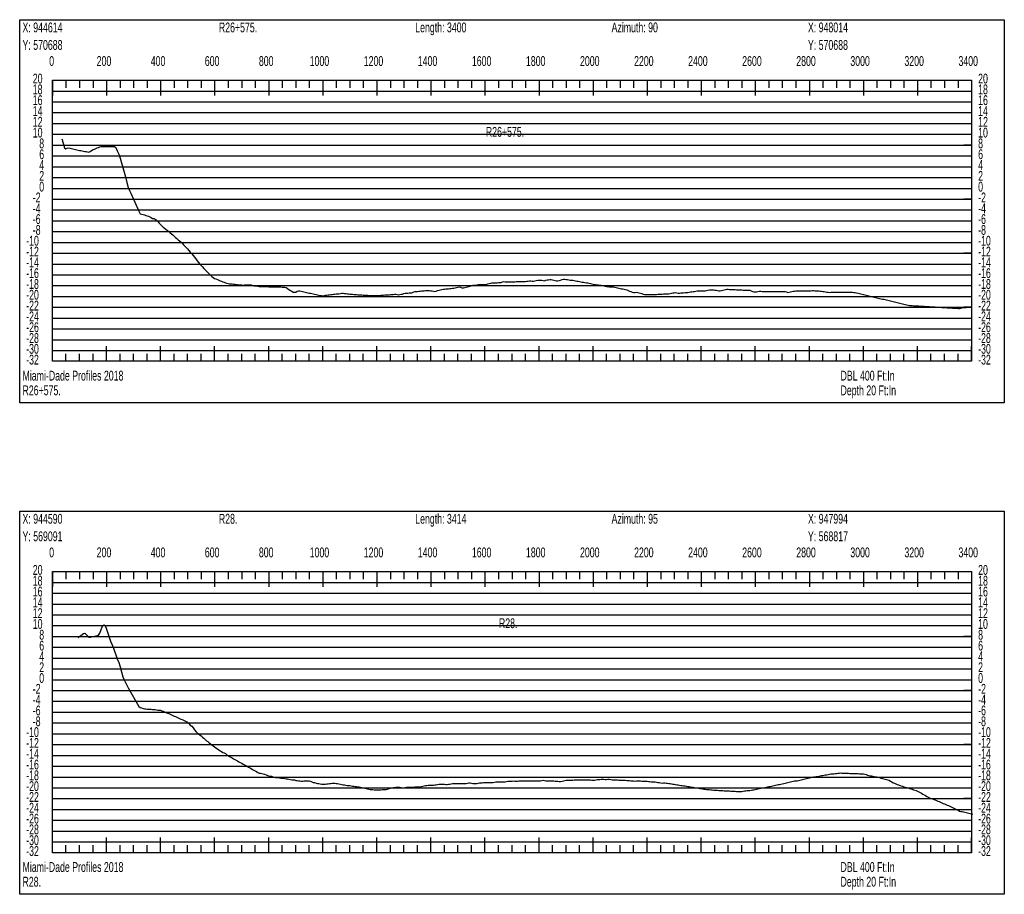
# Model space of a CAD drawing. Header units: feet. Extents: x 1 to 30, y -268 to -1.
# Tile 72 of 94: x 1 to 10.11, y -63.63 to -55.54. Entities that reach past the tile are written whole.
import ezdxf

# ---------------------------------------------------------------- set-up
doc = ezdxf.new("R2010")
doc.units = ezdxf.units.FT
doc.header["$MEASUREMENT"] = 0
doc.layers.add('LABELS', color=7, linetype='Continuous')
doc.layers.add('XSECTION', color=7, linetype='Continuous')

msp = doc.modelspace()

# ---------------------------------------------------------------- linework, layer by layer
at = {"layer": 'XSECTION', "color": 0, "linetype": 'Continuous'}
for points in [[(1, -55.54), (10.106, -55.54), (10.106, -59.085), (1, -59.085), (1, -55.54)], [(1.303, -56.1), (9.803, -56.1), (9.803, -58.7), (1.303, -58.7), (1.303, -56.1)], [(1.303, -56.1), (1.303, -56.241)], [(1.303, -56.1), (1.303, -56.241)], [(1.303, -56.1), (1.303, -56.17)], [(1.303, -56.1), (1.303, -56.17)], [(1.428, -56.1), (1.428, -56.17)], [(1.553, -56.1), (1.553, -56.17)], [(1.678, -56.1), (1.678, -56.17)], [(1.803, -56.1), (1.803, -56.241)], [(1.803, -56.1), (1.803, -56.17)], [(1.928, -56.1), (1.928, -56.17)], [(2.053, -56.1), (2.053, -56.17)], [(2.178, -56.1), (2.178, -56.17)], [(2.303, -56.1), (2.303, -56.241)], [(2.303, -56.1), (2.303, -56.17)], [(2.428, -56.1), (2.428, -56.17)], [(2.553, -56.1), (2.553, -56.17)], [(2.678, -56.1), (2.678, -56.17)], [(2.803, -56.1), (2.803, -56.241)], [(2.803, -56.1), (2.803, -56.17)], [(2.928, -56.1), (2.928, -56.17)], [(3.053, -56.1), (3.053, -56.17)], [(3.178, -56.1), (3.178, -56.17)], [(3.303, -56.1), (3.303, -56.241)], [(3.303, -56.1), (3.303, -56.17)], [(3.428, -56.1), (3.428, -56.17)], [(3.553, -56.1), (3.553, -56.17)], [(3.678, -56.1), (3.678, -56.17)], [(3.803, -56.1), (3.803, -56.241)], [(3.803, -56.1), (3.803, -56.17)], [(3.928, -56.1), (3.928, -56.17)], [(4.053, -56.1), (4.053, -56.17)], [(4.178, -56.1), (4.178, -56.17)], [(4.303, -56.1), (4.303, -56.241)], [(4.303, -56.1), (4.303, -56.17)], [(4.428, -56.1), (4.428, -56.17)], [(4.553, -56.1), (4.553, -56.17)], [(4.678, -56.1), (4.678, -56.17)], [(4.803, -56.1), (4.803, -56.241)], [(4.803, -56.1), (4.803, -56.17)], [(4.928, -56.1), (4.928, -56.17)], [(5.053, -56.1), (5.053, -56.17)], [(5.178, -56.1), (5.178, -56.17)], [(5.303, -56.1), (5.303, -56.241)], [(5.303, -56.1), (5.303, -56.17)], [(5.428, -56.1), (5.428, -56.17)], [(5.553, -56.1), (5.553, -56.17)], [(5.678, -56.1), (5.678, -56.17)], [(5.803, -56.1), (5.803, -56.241)], [(5.803, -56.1), (5.803, -56.17)], [(5.928, -56.1), (5.928, -56.17)], [(6.053, -56.1), (6.053, -56.17)], [(6.178, -56.1), (6.178, -56.17)], [(6.303, -56.1), (6.303, -56.241)], [(6.303, -56.1), (6.303, -56.17)], [(6.428, -56.1), (6.428, -56.17)], [(6.553, -56.1), (6.553, -56.17)], [(6.678, -56.1), (6.678, -56.17)], [(6.803, -56.1), (6.803, -56.241)], [(6.803, -56.1), (6.803, -56.17)], [(6.928, -56.1), (6.928, -56.17)], [(7.053, -56.1), (7.053, -56.17)], [(7.178, -56.1), (7.178, -56.17)], [(7.303, -56.1), (7.303, -56.241)], [(7.303, -56.1), (7.303, -56.17)], [(7.428, -56.1), (7.428, -56.17)], [(7.553, -56.1), (7.553, -56.17)], [(7.678, -56.1), (7.678, -56.17)], [(7.803, -56.1), (7.803, -56.241)], [(7.803, -56.1), (7.803, -56.17)], [(7.928, -56.1), (7.928, -56.17)], [(8.053, -56.1), (8.053, -56.17)], [(8.178, -56.1), (8.178, -56.17)], [(8.303, -56.1), (8.303, -56.241)], [(8.303, -56.1), (8.303, -56.17)], [(8.428, -56.1), (8.428, -56.17)], [(8.553, -56.1), (8.553, -56.17)], [(8.678, -56.1), (8.678, -56.17)], [(8.803, -56.1), (8.803, -56.241)], [(8.803, -56.1), (8.803, -56.17)], [(8.928, -56.1), (8.928, -56.17)], [(9.053, -56.1), (9.053, -56.17)], [(9.178, -56.1), (9.178, -56.17)], [(9.303, -56.1), (9.303, -56.241)], [(9.303, -56.1), (9.303, -56.17)], [(9.428, -56.1), (9.428, -56.17)], [(9.553, -56.1), (9.553, -56.17)], [(9.678, -56.1), (9.678, -56.17)], [(9.803, -56.1), (9.803, -56.241)], [(9.803, -56.1), (9.803, -56.17)], [(1.303, -56.7), (1.373, -56.7)], [(9.803, -56.7), (9.733, -56.7)], [(1.303, -57.2), (1.373, -57.2)], [(9.803, -57.2), (9.733, -57.2)], [(1.303, -57.7), (1.373, -57.7)], [(9.803, -57.7), (9.733, -57.7)], [(1.303, -58.2), (1.373, -58.2)], [(9.803, -58.2), (9.733, -58.2)], [(1.303, -58.7), (1.303, -58.559)], [(1.303, -58.7), (1.303, -58.559)], [(1.303, -58.7), (1.303, -58.63)], [(1.303, -58.7), (1.303, -58.63)], [(1.428, -58.7), (1.428, -58.63)], [(1.553, -58.7), (1.553, -58.63)], [(1.678, -58.7), (1.678, -58.63)], [(1.803, -58.7), (1.803, -58.559)], [(1.803, -58.7), (1.803, -58.63)], [(1.928, -58.7), (1.928, -58.63)], [(2.053, -58.7), (2.053, -58.63)], [(2.178, -58.7), (2.178, -58.63)], [(2.303, -58.7), (2.303, -58.559)], [(2.303, -58.7), (2.303, -58.63)], [(2.428, -58.7), (2.428, -58.63)], [(2.553, -58.7), (2.553, -58.63)], [(2.678, -58.7), (2.678, -58.63)], [(2.803, -58.7), (2.803, -58.559)], [(2.803, -58.7), (2.803, -58.63)], [(2.928, -58.7), (2.928, -58.63)], [(3.053, -58.7), (3.053, -58.63)], [(3.178, -58.7), (3.178, -58.63)], [(3.303, -58.7), (3.303, -58.559)], [(3.303, -58.7), (3.303, -58.63)], [(3.428, -58.7), (3.428, -58.63)], [(3.553, -58.7), (3.553, -58.63)], [(3.678, -58.7), (3.678, -58.63)], [(3.803, -58.7), (3.803, -58.559)], [(3.803, -58.7), (3.803, -58.63)], [(3.928, -58.7), (3.928, -58.63)], [(4.053, -58.7), (4.053, -58.63)], [(4.178, -58.7), (4.178, -58.63)], [(4.303, -58.7), (4.303, -58.559)], [(4.303, -58.7), (4.303, -58.63)], [(4.428, -58.7), (4.428, -58.63)], [(4.553, -58.7), (4.553, -58.63)], [(4.678, -58.7), (4.678, -58.63)], [(4.803, -58.7), (4.803, -58.559)], [(4.803, -58.7), (4.803, -58.63)], [(4.928, -58.7), (4.928, -58.63)], [(5.053, -58.7), (5.053, -58.63)], [(5.178, -58.7), (5.178, -58.63)], [(5.303, -58.7), (5.303, -58.559)], [(5.303, -58.7), (5.303, -58.63)], [(5.428, -58.7), (5.428, -58.63)], [(5.553, -58.7), (5.553, -58.63)], [(5.678, -58.7), (5.678, -58.63)], [(5.803, -58.7), (5.803, -58.559)], [(5.803, -58.7), (5.803, -58.63)], [(5.928, -58.7), (5.928, -58.63)], [(6.053, -58.7), (6.053, -58.63)], [(6.178, -58.7), (6.178, -58.63)], [(6.303, -58.7), (6.303, -58.559)], [(6.303, -58.7), (6.303, -58.63)], [(6.428, -58.7), (6.428, -58.63)], [(6.553, -58.7), (6.553, -58.63)], [(6.678, -58.7), (6.678, -58.63)], [(6.803, -58.7), (6.803, -58.559)], [(6.803, -58.7), (6.803, -58.63)], [(6.928, -58.7), (6.928, -58.63)], [(7.053, -58.7), (7.053, -58.63)], [(7.178, -58.7), (7.178, -58.63)], [(7.303, -58.7), (7.303, -58.559)], [(7.303, -58.7), (7.303, -58.63)], [(7.428, -58.7), (7.428, -58.63)], [(7.553, -58.7), (7.553, -58.63)], [(7.678, -58.7), (7.678, -58.63)], [(7.803, -58.7), (7.803, -58.559)], [(7.803, -58.7), (7.803, -58.63)], [(7.928, -58.7), (7.928, -58.63)], [(8.053, -58.7), (8.053, -58.63)], [(8.178, -58.7), (8.178, -58.63)], [(8.303, -58.7), (8.303, -58.559)], [(8.303, -58.7), (8.303, -58.63)], [(8.428, -58.7), (8.428, -58.63)], [(8.553, -58.7), (8.553, -58.63)], [(8.678, -58.7), (8.678, -58.63)], [(8.803, -58.7), (8.803, -58.559)], [(8.803, -58.7), (8.803, -58.63)], [(8.928, -58.7), (8.928, -58.63)], [(9.053, -58.7), (9.053, -58.63)], [(9.178, -58.7), (9.178, -58.63)], [(9.303, -58.7), (9.303, -58.559)], [(9.303, -58.7), (9.303, -58.63)], [(9.428, -58.7), (9.428, -58.63)], [(9.553, -58.7), (9.553, -58.63)], [(9.678, -58.7), (9.678, -58.63)], [(9.803, -58.7), (9.803, -58.559)], [(9.803, -58.7), (9.803, -58.63)], [(1, -60.085), (10.106, -60.085), (10.106, -63.63), (1, -63.63), (1, -60.085)], [(1.303, -60.645), (9.803, -60.645), (9.803, -63.245), (1.303, -63.245), (1.303, -60.645)], [(1.303, -60.645), (1.303, -60.786)], [(1.303, -60.645), (1.303, -60.786)], [(1.303, -60.645), (1.303, -60.715)], [(1.303, -60.645), (1.303, -60.715)], [(1.428, -60.645), (1.428, -60.715)], [(1.553, -60.645), (1.553, -60.715)], [(1.678, -60.645), (1.678, -60.715)], [(1.803, -60.645), (1.803, -60.786)], [(1.803, -60.645), (1.803, -60.715)], [(1.928, -60.645), (1.928, -60.715)], [(2.053, -60.645), (2.053, -60.715)], [(2.178, -60.645), (2.178, -60.715)], [(2.303, -60.645), (2.303, -60.786)], [(2.303, -60.645), (2.303, -60.715)], [(2.428, -60.645), (2.428, -60.715)], [(2.553, -60.645), (2.553, -60.715)], [(2.678, -60.645), (2.678, -60.715)], [(2.803, -60.645), (2.803, -60.786)], [(2.803, -60.645), (2.803, -60.715)], [(2.928, -60.645), (2.928, -60.715)], [(3.053, -60.645), (3.053, -60.715)], [(3.178, -60.645), (3.178, -60.715)], [(3.303, -60.645), (3.303, -60.786)], [(3.303, -60.645), (3.303, -60.715)], [(3.428, -60.645), (3.428, -60.715)], [(3.553, -60.645), (3.553, -60.715)], [(3.678, -60.645), (3.678, -60.715)], [(3.803, -60.645), (3.803, -60.786)], [(3.803, -60.645), (3.803, -60.715)], [(3.928, -60.645), (3.928, -60.715)], [(4.053, -60.645), (4.053, -60.715)], [(4.178, -60.645), (4.178, -60.715)], [(4.303, -60.645), (4.303, -60.786)], [(4.303, -60.645), (4.303, -60.715)], [(4.428, -60.645), (4.428, -60.715)], [(4.553, -60.645), (4.553, -60.715)], [(4.678, -60.645), (4.678, -60.715)], [(4.803, -60.645), (4.803, -60.786)], [(4.803, -60.645), (4.803, -60.715)], [(4.928, -60.645), (4.928, -60.715)], [(5.053, -60.645), (5.053, -60.715)], [(5.178, -60.645), (5.178, -60.715)], [(5.303, -60.645), (5.303, -60.786)], [(5.303, -60.645), (5.303, -60.715)], [(5.428, -60.645), (5.428, -60.715)], [(5.553, -60.645), (5.553, -60.715)], [(5.678, -60.645), (5.678, -60.715)], [(5.803, -60.645), (5.803, -60.786)], [(5.803, -60.645), (5.803, -60.715)], [(5.928, -60.645), (5.928, -60.715)], [(6.053, -60.645), (6.053, -60.715)], [(6.178, -60.645), (6.178, -60.715)], [(6.303, -60.645), (6.303, -60.786)], [(6.303, -60.645), (6.303, -60.715)], [(6.428, -60.645), (6.428, -60.715)], [(6.553, -60.645), (6.553, -60.715)], [(6.678, -60.645), (6.678, -60.715)], [(6.803, -60.645), (6.803, -60.786)], [(6.803, -60.645), (6.803, -60.715)], [(6.928, -60.645), (6.928, -60.715)], [(7.053, -60.645), (7.053, -60.715)], [(7.178, -60.645), (7.178, -60.715)], [(7.303, -60.645), (7.303, -60.786)], [(7.303, -60.645), (7.303, -60.715)], [(7.428, -60.645), (7.428, -60.715)], [(7.553, -60.645), (7.553, -60.715)], [(7.678, -60.645), (7.678, -60.715)], [(7.803, -60.645), (7.803, -60.786)], [(7.803, -60.645), (7.803, -60.715)], [(7.928, -60.645), (7.928, -60.715)], [(8.053, -60.645), (8.053, -60.715)], [(8.178, -60.645), (8.178, -60.715)], [(8.303, -60.645), (8.303, -60.786)], [(8.303, -60.645), (8.303, -60.715)], [(8.428, -60.645), (8.428, -60.715)], [(8.553, -60.645), (8.553, -60.715)], [(8.678, -60.645), (8.678, -60.715)], [(8.803, -60.645), (8.803, -60.786)], [(8.803, -60.645), (8.803, -60.715)], [(8.928, -60.645), (8.928, -60.715)], [(9.053, -60.645), (9.053, -60.715)], [(9.178, -60.645), (9.178, -60.715)], [(9.303, -60.645), (9.303, -60.786)], [(9.303, -60.645), (9.303, -60.715)], [(9.428, -60.645), (9.428, -60.715)], [(9.553, -60.645), (9.553, -60.715)], [(9.678, -60.645), (9.678, -60.715)], [(9.803, -60.645), (9.803, -60.786)], [(9.803, -60.645), (9.803, -60.715)], [(1.303, -61.245), (1.373, -61.245)], [(9.803, -61.245), (9.733, -61.245)], [(1.303, -61.745), (1.373, -61.745)], [(9.803, -61.745), (9.733, -61.745)], [(1.303, -62.245), (1.373, -62.245)], [(9.803, -62.245), (9.733, -62.245)], [(1.303, -62.745), (1.373, -62.745)], [(9.803, -62.745), (9.733, -62.745)], [(1.303, -63.245), (1.303, -63.104)], [(1.303, -63.245), (1.303, -63.104)], [(1.803, -63.245), (1.803, -63.104)], [(2.303, -63.245), (2.303, -63.104)], [(2.803, -63.245), (2.803, -63.104)], [(3.303, -63.245), (3.303, -63.104)], [(3.803, -63.245), (3.803, -63.104)], [(4.303, -63.245), (4.303, -63.104)], [(4.803, -63.245), (4.803, -63.104)], [(5.303, -63.245), (5.303, -63.104)], [(5.803, -63.245), (5.803, -63.104)], [(6.303, -63.245), (6.303, -63.104)], [(6.803, -63.245), (6.803, -63.104)], [(7.303, -63.245), (7.303, -63.104)], [(7.803, -63.245), (7.803, -63.104)], [(8.303, -63.245), (8.303, -63.104)], [(8.803, -63.245), (8.803, -63.104)], [(9.303, -63.245), (9.303, -63.104)], [(9.803, -63.245), (9.803, -63.104)], [(1.303, -63.245), (1.303, -63.175)], [(1.303, -63.245), (1.303, -63.175)], [(1.428, -63.245), (1.428, -63.175)], [(1.553, -63.245), (1.553, -63.175)], [(1.678, -63.245), (1.678, -63.175)], [(1.803, -63.245), (1.803, -63.175)], [(1.928, -63.245), (1.928, -63.175)], [(2.053, -63.245), (2.053, -63.175)], [(2.178, -63.245), (2.178, -63.175)], [(2.303, -63.245), (2.303, -63.175)], [(2.428, -63.245), (2.428, -63.175)], [(2.553, -63.245), (2.553, -63.175)], [(2.678, -63.245), (2.678, -63.175)], [(2.803, -63.245), (2.803, -63.175)], [(2.928, -63.245), (2.928, -63.175)], [(3.053, -63.245), (3.053, -63.175)], [(3.178, -63.245), (3.178, -63.175)], [(3.303, -63.245), (3.303, -63.175)], [(3.428, -63.245), (3.428, -63.175)], [(3.553, -63.245), (3.553, -63.175)], [(3.678, -63.245), (3.678, -63.175)], [(3.803, -63.245), (3.803, -63.175)], [(3.928, -63.245), (3.928, -63.175)], [(4.053, -63.245), (4.053, -63.175)], [(4.178, -63.245), (4.178, -63.175)], [(4.303, -63.245), (4.303, -63.175)], [(4.428, -63.245), (4.428, -63.175)], [(4.553, -63.245), (4.553, -63.175)], [(4.678, -63.245), (4.678, -63.175)], [(4.803, -63.245), (4.803, -63.175)], [(4.928, -63.245), (4.928, -63.175)], [(5.053, -63.245), (5.053, -63.175)], [(5.178, -63.245), (5.178, -63.175)], [(5.303, -63.245), (5.303, -63.175)], [(5.428, -63.245), (5.428, -63.175)], [(5.553, -63.245), (5.553, -63.175)], [(5.678, -63.245), (5.678, -63.175)], [(5.803, -63.245), (5.803, -63.175)], [(5.928, -63.245), (5.928, -63.175)], [(6.053, -63.245), (6.053, -63.175)], [(6.178, -63.245), (6.178, -63.175)], [(6.303, -63.245), (6.303, -63.175)], [(6.428, -63.245), (6.428, -63.175)], [(6.553, -63.245), (6.553, -63.175)], [(6.678, -63.245), (6.678, -63.175)], [(6.803, -63.245), (6.803, -63.175)], [(6.928, -63.245), (6.928, -63.175)], [(7.053, -63.245), (7.053, -63.175)], [(7.178, -63.245), (7.178, -63.175)], [(7.303, -63.245), (7.303, -63.175)], [(7.428, -63.245), (7.428, -63.175)], [(7.553, -63.245), (7.553, -63.175)], [(7.678, -63.245), (7.678, -63.175)], [(7.803, -63.245), (7.803, -63.175)], [(7.928, -63.245), (7.928, -63.175)], [(8.053, -63.245), (8.053, -63.175)], [(8.178, -63.245), (8.178, -63.175)], [(8.303, -63.245), (8.303, -63.175)], [(8.428, -63.245), (8.428, -63.175)], [(8.553, -63.245), (8.553, -63.175)], [(8.678, -63.245), (8.678, -63.175)], [(8.803, -63.245), (8.803, -63.175)], [(8.928, -63.245), (8.928, -63.175)], [(9.053, -63.245), (9.053, -63.175)], [(9.178, -63.245), (9.178, -63.175)], [(9.303, -63.245), (9.303, -63.175)], [(9.428, -63.245), (9.428, -63.175)], [(9.553, -63.245), (9.553, -63.175)], [(9.678, -63.245), (9.678, -63.175)], [(9.803, -63.245), (9.803, -63.175)]]:
    msp.add_lwpolyline(points, dxfattribs=at)
at = {"layer": 'XSECTION', "color": 0}
for points in [[(1.303, -56.2), (9.803, -56.2)], [(1.303, -56.3), (9.803, -56.3)], [(1.303, -56.4), (9.803, -56.4)], [(1.303, -56.5), (9.803, -56.5)], [(1.303, -56.6), (9.803, -56.6)], [(1.303, -56.7), (9.803, -56.7)], [(1.303, -56.8), (9.803, -56.8)], [(1.303, -56.9), (9.803, -56.9)], [(1.303, -57), (9.803, -57)], [(1.303, -57.1), (9.803, -57.1)], [(1.303, -57.2), (9.803, -57.2)], [(1.303, -57.3), (9.803, -57.3)], [(1.303, -57.4), (9.803, -57.4)], [(1.303, -57.5), (9.803, -57.5)], [(1.303, -57.6), (9.803, -57.6)], [(1.303, -57.7), (9.803, -57.7)], [(1.303, -57.8), (9.803, -57.8)], [(1.303, -57.9), (9.803, -57.9)], [(1.303, -58), (9.803, -58)], [(1.303, -58.1), (9.803, -58.1)], [(1.303, -58.2), (9.803, -58.2)], [(1.303, -58.3), (9.803, -58.3)], [(1.303, -58.4), (9.803, -58.4)], [(1.303, -58.5), (9.803, -58.5)], [(1.303, -58.6), (9.803, -58.6)], [(1.303, -60.745), (9.803, -60.745)], [(1.303, -60.845), (9.803, -60.845)], [(1.303, -60.945), (9.803, -60.945)], [(1.303, -61.045), (9.803, -61.045)], [(1.303, -61.145), (9.803, -61.145)], [(1.303, -61.245), (9.803, -61.245)], [(1.303, -61.345), (9.803, -61.345)], [(1.303, -61.445), (9.803, -61.445)], [(1.303, -61.545), (9.803, -61.545)], [(1.303, -61.645), (9.803, -61.645)], [(1.303, -61.745), (9.803, -61.745)], [(1.303, -61.845), (9.803, -61.845)], [(1.303, -61.945), (9.803, -61.945)], [(1.303, -62.045), (9.803, -62.045)], [(1.303, -62.145), (9.803, -62.145)], [(1.303, -62.245), (9.803, -62.245)], [(1.303, -62.345), (9.803, -62.345)], [(1.303, -62.445), (9.803, -62.445)], [(1.303, -62.545), (9.803, -62.545)], [(1.303, -62.645), (9.803, -62.645)], [(1.303, -62.745), (9.803, -62.745)], [(1.303, -62.845), (9.803, -62.845)], [(1.303, -62.945), (9.803, -62.945)], [(1.303, -63.045), (9.803, -63.045)], [(1.303, -63.145), (9.803, -63.145)]]:
    msp.add_lwpolyline(points, dxfattribs=at)
at = {"layer": 'XSECTION', "color": 5, "linetype": 'Continuous'}
for points in [[(1.391, -56.641), (1.403, -56.6835), (1.4155, -56.7255), (1.428, -56.7355), (1.4405, -56.728), (1.453, -56.724), (1.4655, -56.727), (1.478, -56.7305), (1.4905, -56.7335), (1.503, -56.737), (1.5155, -56.74), (1.528, -56.7435), (1.5405, -56.7465), (1.553, -56.7485), (1.5655, -56.751), (1.578, -56.7535), (1.5905, -56.7555), (1.603, -56.758), (1.6155, -56.76), (1.628, -56.7625), (1.6405, -56.7645), (1.653, -56.759), (1.6655, -56.7505), (1.678, -56.742), (1.6905, -56.7365), (1.703, -56.7315), (1.7155, -56.7265), (1.728, -56.7215), (1.7405, -56.7165), (1.753, -56.7125), (1.7655, -56.7125), (1.778, -56.7125), (1.7905, -56.712), (1.803, -56.712), (1.8155, -56.712), (1.828, -56.712), (1.8405, -56.712), (1.853, -56.7115), (1.8655, -56.7115), (1.878, -56.7115), (1.8905, -56.7225), (1.903, -56.7535), (1.9155, -56.7845), (1.928, -56.82), (1.9405, -56.8635), (1.953, -56.907), (1.9655, -56.9505), (1.978, -56.995), (1.9905, -57.0455), (2.003, -57.0915), (2.0155, -57.1185), (2.028, -57.146), (2.0405, -57.1735), (2.053, -57.2005), (2.0655, -57.228), (2.078, -57.2555), (2.0905, -57.2825), (2.103, -57.31), (2.1155, -57.3345), (2.128, -57.3385), (2.1405, -57.3425), (2.153, -57.3465), (2.1655, -57.3505), (2.178, -57.3545), (2.1905, -57.3585), (2.203, -57.3625), (2.2155, -57.37), (2.228, -57.3785), (2.2405, -57.3795), (2.253, -57.384), (2.2655, -57.395), (2.278, -57.4075), (2.2905, -57.421), (2.303, -57.435), (2.3155, -57.448), (2.328, -57.458), (2.3405, -57.4685), (2.353, -57.4785), (2.3655, -57.4885), (2.378, -57.499), (2.3905, -57.51), (2.403, -57.521), (2.4155, -57.5315), (2.428, -57.5425), (2.4405, -57.5535), (2.453, -57.5645), (2.4655, -57.575), (2.478, -57.586), (2.4905, -57.5945), (2.503, -57.6075), (2.5155, -57.621), (2.528, -57.6345), (2.5405, -57.6475), (2.553, -57.661), (2.5655, -57.6755), (2.578, -57.691), (2.5905, -57.7065), (2.603, -57.7225), (2.6155, -57.738), (2.628, -57.7535), (2.6405, -57.769), (2.653, -57.7845), (2.6655, -57.8005), (2.678, -57.813), (2.6905, -57.827), (2.703, -57.8405), (2.7155, -57.853), (2.728, -57.8655), (2.7405, -57.878), (2.753, -57.8905), (2.7655, -57.903), (2.778, -57.915), (2.7905, -57.9255), (2.803, -57.9325), (2.8155, -57.938), (2.828, -57.9435), (2.8405, -57.949), (2.853, -57.9545), (2.8655, -57.959), (2.878, -57.9635), (2.8905, -57.967), (2.903, -57.9735), (2.9155, -57.978), (2.928, -57.981), (2.9405, -57.982), (2.953, -57.9835), (2.9655, -57.9845), (2.978, -57.986), (2.9905, -57.987), (3.003, -57.9885), (3.0155, -57.99), (3.028, -57.991), (3.0405, -57.9925), (3.053, -57.9935), (3.0655, -57.995), (3.078, -57.994), (3.0905, -57.993), (3.103, -57.9925), (3.1155, -57.9915), (3.128, -57.993), (3.1405, -57.994), (3.153, -57.999), (3.1655, -58.002), (3.178, -58.002), (3.1905, -58.002), (3.203, -58.006), (3.2155, -58.007), (3.228, -58.0075), (3.2405, -58.0075), (3.253, -58.008), (3.2655, -58.0085), (3.278, -58.009), (3.2905, -58.009), (3.303, -58.0095), (3.3155, -58.01), (3.328, -58.01), (3.3405, -58.0105), (3.353, -58.011), (3.3655, -58.011), (3.378, -58.0115), (3.3905, -58.012), (3.403, -58.0125), (3.4155, -58.0125), (3.428, -58.013), (3.4405, -58.0135), (3.453, -58.0135), (3.4655, -58.017), (3.478, -58.026), (3.4905, -58.035), (3.503, -58.044), (3.5155, -58.0525), (3.528, -58.06), (3.5405, -58.06), (3.553, -58.06), (3.5655, -58.051), (3.578, -58.047), (3.5905, -58.0495), (3.603, -58.0525), (3.6155, -58.055), (3.628, -58.0575), (3.6405, -58.0605), (3.653, -58.063), (3.6655, -58.0655), (3.678, -58.0685), (3.6905, -58.071), (3.703, -58.074), (3.7155, -58.0765), (3.728, -58.079), (3.7405, -58.082), (3.753, -58.0845), (3.7655, -58.0875), (3.778, -58.09), (3.7905, -58.0925), (3.803, -58.0945), (3.8155, -58.0915), (3.828, -58.089), (3.8405, -58.0875), (3.853, -58.086), (3.8655, -58.084), (3.878, -58.0825), (3.8905, -58.081), (3.903, -58.0795), (3.9155, -58.0775), (3.928, -58.076), (3.9405, -58.075), (3.953, -58.075), (3.9655, -58.0725), (3.978, -58.07), (3.9905, -58.071), (4.003, -58.0725), (4.0155, -58.0735), (4.028, -58.075), (4.0405, -58.076), (4.053, -58.0775), (4.0655, -58.0785), (4.078, -58.08), (4.0905, -58.081), (4.103, -58.0825), (4.1155, -58.083), (4.128, -58.084), (4.1405, -58.0845), (4.153, -58.0855), (4.1655, -58.0865), (4.178, -58.087), (4.1905, -58.088), (4.203, -58.089), (4.2155, -58.0895), (4.228, -58.0905), (4.2405, -58.0915), (4.253, -58.092), (4.2655, -58.0915), (4.278, -58.09), (4.2905, -58.09), (4.303, -58.0905), (4.3155, -58.0905), (4.328, -58.09), (4.3405, -58.0895), (4.353, -58.088), (4.3655, -58.087), (4.378, -58.086), (4.3905, -58.085), (4.403, -58.0855), (4.4155, -58.085), (4.428, -58.083), (4.4405, -58.082), (4.453, -58.081), (4.4655, -58.08), (4.478, -58.08), (4.4905, -58.082), (4.503, -58.085), (4.5155, -58.0825), (4.528, -58.0795), (4.5405, -58.0775), (4.553, -58.074), (4.5655, -58.071), (4.578, -58.07), (4.5905, -58.0695), (4.603, -58.068), (4.6155, -58.0665), (4.628, -58.0655), (4.6405, -58.0595), (4.653, -58.055), (4.6655, -58.055), (4.678, -58.054), (4.6905, -58.0525), (4.703, -58.051), (4.7155, -58.0495), (4.728, -58.0485), (4.7405, -58.047), (4.753, -58.0455), (4.7655, -58.045), (4.778, -58.045), (4.7905, -58.045), (4.803, -58.0465), (4.8155, -58.0495), (4.828, -58.0525), (4.8405, -58.0535), (4.853, -58.05), (4.8655, -58.046), (4.878, -58.043), (4.8905, -58.0395), (4.903, -58.036), (4.9155, -58.0335), (4.928, -58.032), (4.9405, -58.0305), (4.953, -58.03), (4.9655, -58.029), (4.978, -58.026), (4.9905, -58.025), (5.003, -58.0245), (5.0155, -58.0225), (5.028, -58.021), (5.0405, -58.018), (5.053, -58.0145), (5.0655, -58.011), (5.078, -58.0145), (5.0905, -58.02), (5.103, -58.02), (5.1155, -58.0175), (5.128, -58.014), (5.1405, -58.0105), (5.153, -58.007), (5.1655, -58.0035), (5.178, -58), (5.1905, -57.9965), (5.203, -57.995), (5.2155, -57.9945), (5.228, -57.991), (5.2405, -57.99), (5.253, -57.99), (5.2655, -57.99), (5.278, -57.99), (5.2905, -57.99), (5.303, -57.99), (5.3155, -57.988), (5.328, -57.9845), (5.3405, -57.981), (5.353, -57.9775), (5.3655, -57.9745), (5.378, -57.9745), (5.3905, -57.974), (5.403, -57.9735), (5.4155, -57.9725), (5.428, -57.9715), (5.4405, -57.9705), (5.453, -57.97), (5.4655, -57.9645), (5.478, -57.9605), (5.4905, -57.964), (5.503, -57.9645), (5.5155, -57.9645), (5.528, -57.9645), (5.5405, -57.9645), (5.553, -57.9645), (5.5655, -57.964), (5.578, -57.9635), (5.5905, -57.963), (5.603, -57.963), (5.6155, -57.9625), (5.628, -57.962), (5.6405, -57.9615), (5.653, -57.9615), (5.6655, -57.961), (5.678, -57.9605), (5.6905, -57.96), (5.703, -57.9595), (5.7155, -57.9565), (5.728, -57.9565), (5.7405, -57.9595), (5.753, -57.958), (5.7655, -57.956), (5.778, -57.9535), (5.7905, -57.95), (5.803, -57.95), (5.8155, -57.95), (5.828, -57.95), (5.8405, -57.9525), (5.853, -57.954), (5.8655, -57.9505), (5.878, -57.9465), (5.8905, -57.945), (5.903, -57.9445), (5.9155, -57.9445), (5.928, -57.9465), (5.9405, -57.9495), (5.953, -57.9525), (5.9655, -57.9545), (5.978, -57.9545), (5.9905, -57.9515), (6.003, -57.948), (6.0155, -57.9445), (6.028, -57.941), (6.0405, -57.9405), (6.053, -57.9435), (6.0655, -57.944), (6.078, -57.945), (6.0905, -57.948), (6.103, -57.949), (6.1155, -57.9505), (6.128, -57.9535), (6.1405, -57.9555), (6.153, -57.958), (6.1655, -57.96), (6.178, -57.9625), (6.1905, -57.9645), (6.203, -57.9665), (6.2155, -57.969), (6.228, -57.971), (6.2405, -57.9735), (6.253, -57.9755), (6.2655, -57.9775), (6.278, -57.98), (6.2905, -57.982), (6.303, -57.9855), (6.3155, -57.988), (6.328, -57.9895), (6.3405, -57.9915), (6.353, -57.993), (6.3655, -57.995), (6.378, -57.9965), (6.3905, -57.9995), (6.403, -58.002), (6.4155, -58.0055), (6.428, -58.0075), (6.4405, -58.0085), (6.453, -58.01), (6.4655, -58.011), (6.478, -58.0115), (6.4905, -58.0115), (6.503, -58.014), (6.5155, -58.0165), (6.528, -58.02), (6.5405, -58.0235), (6.553, -58.0265), (6.5655, -58.03), (6.578, -58.031), (6.5905, -58.032), (6.603, -58.035), (6.6155, -58.0395), (6.628, -58.045), (6.6405, -58.05), (6.653, -58.0545), (6.6655, -58.059), (6.678, -58.0625), (6.6905, -58.062), (6.703, -58.0595), (6.7155, -58.0625), (6.728, -58.066), (6.7405, -58.069), (6.753, -58.072), (6.7655, -58.0775), (6.778, -58.0825), (6.7905, -58.0825), (6.803, -58.0825), (6.8155, -58.0825), (6.828, -58.082), (6.8405, -58.082), (6.853, -58.082), (6.8655, -58.0815), (6.878, -58.0815), (6.8905, -58.081), (6.903, -58.08), (6.9155, -58.0795), (6.928, -58.0785), (6.9405, -58.078), (6.953, -58.077), (6.9655, -58.0765), (6.978, -58.0765), (6.9905, -58.077), (7.003, -58.076), (7.0155, -58.0725), (7.028, -58.069), (7.0405, -58.0665), (7.053, -58.065), (7.0655, -58.064), (7.078, -58.0655), (7.0905, -58.0685), (7.103, -58.0685), (7.1155, -58.0675), (7.128, -58.0665), (7.1405, -58.0655), (7.153, -58.064), (7.1655, -58.063), (7.178, -58.062), (7.1905, -58.061), (7.203, -58.0585), (7.2155, -58.056), (7.228, -58.0545), (7.2405, -58.053), (7.253, -58.0505), (7.2655, -58.048), (7.278, -58.0485), (7.2905, -58.0485), (7.303, -58.049), (7.3155, -58.049), (7.328, -58.0495), (7.3405, -58.0485), (7.353, -58.0455), (7.3655, -58.042), (7.378, -58.0395), (7.3905, -58.0395), (7.403, -58.0395), (7.4155, -58.0395), (7.428, -58.0405), (7.4405, -58.043), (7.453, -58.0455), (7.4655, -58.0485), (7.478, -58.0475), (7.4905, -58.0455), (7.503, -58.043), (7.5155, -58.039), (7.528, -58.035), (7.5405, -58.0335), (7.553, -58.034), (7.5655, -58.0345), (7.578, -58.035), (7.5905, -58.0355), (7.603, -58.0365), (7.6155, -58.037), (7.628, -58.0375), (7.6405, -58.038), (7.653, -58.039), (7.6655, -58.0395), (7.678, -58.04), (7.6905, -58.0405), (7.703, -58.0415), (7.7155, -58.042), (7.728, -58.0425), (7.7405, -58.043), (7.753, -58.043), (7.7655, -58.0485), (7.778, -58.054), (7.7905, -58.058), (7.803, -58.0585), (7.8155, -58.057), (7.828, -58.0535), (7.8405, -58.0505), (7.853, -58.0515), (7.8655, -58.054), (7.878, -58.0545), (7.8905, -58.0545), (7.903, -58.0545), (7.9155, -58.054), (7.928, -58.054), (7.9405, -58.054), (7.953, -58.054), (7.9655, -58.054), (7.978, -58.054), (7.9905, -58.054), (8.003, -58.054), (8.0155, -58.054), (8.028, -58.0535), (8.0405, -58.0535), (8.053, -58.0535), (8.0655, -58.0535), (8.078, -58.0535), (8.0905, -58.058), (8.103, -58.063), (8.1155, -58.061), (8.128, -58.058), (8.1405, -58.0555), (8.153, -58.0525), (8.1655, -58.05), (8.178, -58.0485), (8.1905, -58.0485), (8.203, -58.0485), (8.2155, -58.048), (8.228, -58.048), (8.2405, -58.048), (8.253, -58.048), (8.2655, -58.048), (8.278, -58.0475), (8.2905, -58.048), (8.303, -58.0485), (8.3155, -58.0495), (8.328, -58.046), (8.3405, -58.046), (8.353, -58.0465), (8.3655, -58.0475), (8.378, -58.0485), (8.3905, -58.0495), (8.403, -58.0505), (8.4155, -58.0515), (8.428, -58.053), (8.4405, -58.055), (8.453, -58.057), (8.4655, -58.0595), (8.478, -58.0605), (8.4905, -58.062), (8.503, -58.0615), (8.5155, -58.0615), (8.528, -58.0615), (8.5405, -58.061), (8.553, -58.061), (8.5655, -58.061), (8.578, -58.0605), (8.5905, -58.0605), (8.603, -58.0605), (8.6155, -58.06), (8.628, -58.06), (8.6405, -58.06), (8.653, -58.06), (8.6655, -58.06), (8.678, -58.06), (8.6905, -58.06), (8.703, -58.0605), (8.7155, -58.0625), (8.728, -58.0645), (8.7405, -58.0675), (8.753, -58.0705), (8.7655, -58.0735), (8.778, -58.0765), (8.7905, -58.0795), (8.803, -58.0825), (8.8155, -58.0855), (8.828, -58.0885), (8.8405, -58.0915), (8.853, -58.094), (8.8655, -58.097), (8.878, -58.1), (8.8905, -58.103), (8.903, -58.106), (8.9155, -58.109), (8.928, -58.112), (8.9405, -58.115), (8.953, -58.118), (8.9655, -58.121), (8.978, -58.124), (8.9905, -58.1265), (9.003, -58.1295), (9.0155, -58.1325), (9.028, -58.1355), (9.0405, -58.1385), (9.053, -58.1415), (9.0655, -58.1445), (9.078, -58.1475), (9.0905, -58.1505), (9.103, -58.1535), (9.1155, -58.1565), (9.128, -58.159), (9.1405, -58.162), (9.153, -58.165), (9.1655, -58.168), (9.178, -58.171), (9.1905, -58.174), (9.203, -58.177), (9.2155, -58.18), (9.228, -58.183), (9.2405, -58.183), (9.253, -58.183), (9.2655, -58.186), (9.278, -58.186), (9.2905, -58.1865), (9.303, -58.1875), (9.3155, -58.188), (9.328, -58.189), (9.3405, -58.1895), (9.353, -58.1905), (9.3655, -58.191), (9.378, -58.192), (9.3905, -58.1925), (9.403, -58.1935), (9.4155, -58.194), (9.428, -58.195), (9.4405, -58.1955), (9.453, -58.1965), (9.4655, -58.197), (9.478, -58.198), (9.4905, -58.1985), (9.503, -58.1995), (9.5155, -58.2), (9.528, -58.201), (9.5405, -58.2015), (9.553, -58.2025), (9.5655, -58.203), (9.578, -58.204), (9.5905, -58.2045), (9.603, -58.2055), (9.6155, -58.206), (9.628, -58.207), (9.6405, -58.2075), (9.653, -58.2085), (9.6655, -58.209), (9.678, -58.21), (9.6905, -58.2105), (9.703, -58.208), (9.7155, -58.2055), (9.728, -58.2035), (9.7405, -58.2015), (9.753, -58.201), (9.7655, -58.2), (9.778, -58.1985), (9.7905, -58.1975), (9.803, -58.1965)], [(1.541, -61.257), (1.553, -61.2465), (1.5655, -61.237), (1.578, -61.227), (1.5905, -61.2175), (1.603, -61.213), (1.6155, -61.2265), (1.628, -61.24), (1.6405, -61.253), (1.653, -61.251), (1.6655, -61.2485), (1.678, -61.246), (1.6905, -61.2435), (1.703, -61.2385), (1.7155, -61.235), (1.728, -61.232), (1.7405, -61.214), (1.753, -61.181), (1.7655, -61.1505), (1.778, -61.137), (1.7905, -61.1425), (1.803, -61.1765), (1.8155, -61.214), (1.828, -61.252), (1.8405, -61.29), (1.853, -61.3165), (1.8655, -61.3425), (1.878, -61.3805), (1.8905, -61.4155), (1.903, -61.4505), (1.9155, -61.4855), (1.928, -61.5265), (1.9405, -61.5725), (1.953, -61.618), (1.9655, -61.647), (1.978, -61.6715), (1.9905, -61.696), (2.003, -61.719), (2.0155, -61.742), (2.028, -61.7635), (2.0405, -61.785), (2.053, -61.806), (2.0655, -61.828), (2.078, -61.85), (2.0905, -61.8725), (2.103, -61.894), (2.1155, -61.9015), (2.128, -61.906), (2.1405, -61.911), (2.153, -61.9135), (2.1655, -61.915), (2.178, -61.9165), (2.1905, -61.9175), (2.203, -61.9185), (2.2155, -61.919), (2.228, -61.921), (2.2405, -61.9215), (2.253, -61.921), (2.2655, -61.9225), (2.278, -61.927), (2.2905, -61.926), (2.303, -61.926), (2.3155, -61.9315), (2.328, -61.937), (2.3405, -61.9425), (2.353, -61.948), (2.3655, -61.9535), (2.378, -61.959), (2.3905, -61.9645), (2.403, -61.97), (2.4155, -61.9755), (2.428, -61.981), (2.4405, -61.9865), (2.453, -61.992), (2.4655, -61.9975), (2.478, -62.003), (2.4905, -62.0085), (2.503, -62.014), (2.5155, -62.0195), (2.528, -62.025), (2.5405, -62.0305), (2.553, -62.038), (2.5655, -62.05), (2.578, -62.0645), (2.5905, -62.0755), (2.603, -62.091), (2.6155, -62.108), (2.628, -62.123), (2.6405, -62.1355), (2.653, -62.147), (2.6655, -62.155), (2.678, -62.1655), (2.6905, -62.1755), (2.703, -62.185), (2.7155, -62.1975), (2.728, -62.2095), (2.7405, -62.2175), (2.753, -62.2285), (2.7655, -62.2395), (2.778, -62.248), (2.7905, -62.2565), (2.803, -62.2645), (2.8155, -62.2765), (2.828, -62.2855), (2.8405, -62.2935), (2.853, -62.3015), (2.8655, -62.3095), (2.878, -62.3175), (2.8905, -62.3225), (2.903, -62.3285), (2.9155, -62.3385), (2.928, -62.3465), (2.9405, -62.354), (2.953, -62.361), (2.9655, -62.368), (2.978, -62.3755), (2.9905, -62.3825), (3.003, -62.3895), (3.0155, -62.3965), (3.028, -62.4035), (3.0405, -62.4105), (3.053, -62.418), (3.0655, -62.425), (3.078, -62.432), (3.0905, -62.439), (3.103, -62.446), (3.1155, -62.453), (3.128, -62.4605), (3.1405, -62.4675), (3.153, -62.4745), (3.1655, -62.4815), (3.178, -62.4885), (3.1905, -62.4955), (3.203, -62.503), (3.2155, -62.51), (3.228, -62.51), (3.2405, -62.512), (3.253, -62.516), (3.2655, -62.5195), (3.278, -62.524), (3.2905, -62.5295), (3.303, -62.5345), (3.3155, -62.536), (3.328, -62.538), (3.3405, -62.542), (3.353, -62.5455), (3.3655, -62.548), (3.378, -62.5505), (3.3905, -62.5505), (3.403, -62.5535), (3.4155, -62.5555), (3.428, -62.556), (3.4405, -62.556), (3.453, -62.559), (3.4655, -62.5625), (3.478, -62.5625), (3.4905, -62.5645), (3.503, -62.567), (3.5155, -62.5705), (3.528, -62.571), (3.5405, -62.5725), (3.553, -62.576), (3.5655, -62.576), (3.578, -62.5795), (3.5905, -62.581), (3.603, -62.582), (3.6155, -62.582), (3.628, -62.581), (3.6405, -62.581), (3.653, -62.581), (3.6655, -62.581), (3.678, -62.5815), (3.6905, -62.5845), (3.703, -62.5905), (3.7155, -62.5945), (3.728, -62.597), (3.7405, -62.6015), (3.753, -62.6065), (3.7655, -62.6065), (3.778, -62.6075), (3.7905, -62.61), (3.803, -62.61), (3.8155, -62.6105), (3.828, -62.6105), (3.8405, -62.6095), (3.853, -62.608), (3.8655, -62.6055), (3.878, -62.6035), (3.8905, -62.602), (3.903, -62.601), (3.9155, -62.6025), (3.928, -62.604), (3.9405, -62.606), (3.953, -62.6095), (3.9655, -62.6125), (3.978, -62.6155), (3.9905, -62.6165), (4.003, -62.617), (4.0155, -62.6195), (4.028, -62.622), (4.0405, -62.6245), (4.053, -62.625), (4.0655, -62.626), (4.078, -62.6285), (4.0905, -62.6305), (4.103, -62.632), (4.1155, -62.634), (4.128, -62.6355), (4.1405, -62.637), (4.153, -62.639), (4.1655, -62.6415), (4.178, -62.6445), (4.1905, -62.6475), (4.203, -62.6505), (4.2155, -62.654), (4.228, -62.657), (4.2405, -62.659), (4.253, -62.659), (4.2655, -62.6605), (4.278, -62.6635), (4.2905, -62.664), (4.303, -62.6645), (4.3155, -62.6645), (4.328, -62.6645), (4.3405, -62.6645), (4.353, -62.662), (4.3655, -62.6595), (4.378, -62.6595), (4.3905, -62.659), (4.403, -62.656), (4.4155, -62.6525), (4.428, -62.6495), (4.4405, -62.6465), (4.453, -62.6435), (4.4655, -62.641), (4.478, -62.64), (4.4905, -62.64), (4.503, -62.6395), (4.5155, -62.64), (4.528, -62.643), (4.5405, -62.6445), (4.553, -62.6445), (4.5655, -62.642), (4.578, -62.64), (4.5905, -62.64), (4.603, -62.64), (4.6155, -62.6395), (4.628, -62.639), (4.6405, -62.638), (4.653, -62.637), (4.6655, -62.636), (4.678, -62.635), (4.6905, -62.6345), (4.703, -62.6345), (4.7155, -62.6315), (4.728, -62.6285), (4.7405, -62.6255), (4.753, -62.6245), (4.7655, -62.624), (4.778, -62.621), (4.7905, -62.62), (4.803, -62.62), (4.8155, -62.62), (4.828, -62.62), (4.8405, -62.618), (4.853, -62.6165), (4.8655, -62.6145), (4.878, -62.6115), (4.8905, -62.61), (4.903, -62.61), (4.9155, -62.61), (4.928, -62.6105), (4.9405, -62.6135), (4.953, -62.6135), (4.9655, -62.6105), (4.978, -62.61), (4.9905, -62.6085), (5.003, -62.605), (5.0155, -62.605), (5.028, -62.605), (5.0405, -62.605), (5.053, -62.605), (5.0655, -62.605), (5.078, -62.605), (5.0905, -62.605), (5.103, -62.605), (5.1155, -62.605), (5.128, -62.6045), (5.1405, -62.6015), (5.153, -62.6), (5.1655, -62.6), (5.178, -62.603), (5.1905, -62.605), (5.203, -62.605), (5.2155, -62.605), (5.228, -62.605), (5.2405, -62.602), (5.253, -62.6), (5.2655, -62.6), (5.278, -62.5975), (5.2905, -62.595), (5.303, -62.595), (5.3155, -62.595), (5.328, -62.595), (5.3405, -62.595), (5.353, -62.595), (5.3655, -62.595), (5.378, -62.595), (5.3905, -62.5915), (5.403, -62.59), (5.4155, -62.59), (5.428, -62.59), (5.4405, -62.59), (5.453, -62.59), (5.4655, -62.59), (5.478, -62.5895), (5.4905, -62.5885), (5.503, -62.585), (5.5155, -62.5845), (5.528, -62.5845), (5.5405, -62.5845), (5.553, -62.582), (5.5655, -62.581), (5.578, -62.584), (5.5905, -62.5845), (5.603, -62.583), (5.6155, -62.58), (5.628, -62.58), (5.6405, -62.58), (5.653, -62.58), (5.6655, -62.58), (5.678, -62.58), (5.6905, -62.58), (5.703, -62.58), (5.7155, -62.58), (5.728, -62.58), (5.7405, -62.58), (5.753, -62.58), (5.7655, -62.58), (5.778, -62.58), (5.7905, -62.58), (5.803, -62.58), (5.8155, -62.58), (5.828, -62.5785), (5.8405, -62.575), (5.853, -62.578), (5.8655, -62.5795), (5.878, -62.5795), (5.8905, -62.5795), (5.903, -62.5795), (5.9155, -62.5795), (5.928, -62.5795), (5.9405, -62.5795), (5.953, -62.582), (5.9655, -62.5845), (5.978, -62.5845), (5.9905, -62.585), (6.003, -62.585), (6.0155, -62.584), (6.028, -62.5805), (6.0405, -62.577), (6.053, -62.5755), (6.0655, -62.5755), (6.078, -62.5745), (6.0905, -62.574), (6.103, -62.5735), (6.1155, -62.573), (6.128, -62.572), (6.1405, -62.5715), (6.153, -62.571), (6.1655, -62.5705), (6.178, -62.5705), (6.1905, -62.5705), (6.203, -62.5705), (6.2155, -62.57), (6.228, -62.57), (6.2405, -62.57), (6.253, -62.57), (6.2655, -62.57), (6.278, -62.5705), (6.2905, -62.5735), (6.303, -62.574), (6.3155, -62.5735), (6.328, -62.57), (6.3405, -62.569), (6.353, -62.569), (6.3655, -62.569), (6.378, -62.5655), (6.3905, -62.5645), (6.403, -62.565), (6.4155, -62.569), (6.428, -62.5665), (6.4405, -62.565), (6.453, -62.5655), (6.4655, -62.569), (6.478, -62.57), (6.4905, -62.57), (6.503, -62.57), (6.5155, -62.57), (6.528, -62.571), (6.5405, -62.5745), (6.553, -62.575), (6.5655, -62.5745), (6.578, -62.5745), (6.5905, -62.5735), (6.603, -62.574), (6.6155, -62.577), (6.628, -62.5775), (6.6405, -62.577), (6.653, -62.5795), (6.6655, -62.5805), (6.678, -62.58), (6.6905, -62.582), (6.703, -62.5815), (6.7155, -62.5805), (6.728, -62.581), (6.7405, -62.5815), (6.753, -62.582), (6.7655, -62.583), (6.778, -62.5825), (6.7905, -62.583), (6.803, -62.583), (6.8155, -62.585), (6.828, -62.587), (6.8405, -62.589), (6.853, -62.5895), (6.8655, -62.5895), (6.878, -62.591), (6.8905, -62.5935), (6.903, -62.595), (6.9155, -62.5955), (6.928, -62.598), (6.9405, -62.6005), (6.953, -62.6), (6.9655, -62.6), (6.978, -62.6005), (6.9905, -62.6025), (7.003, -62.6045), (7.0155, -62.6065), (7.028, -62.6085), (7.0405, -62.6105), (7.053, -62.6125), (7.0655, -62.6145), (7.078, -62.616), (7.0905, -62.618), (7.103, -62.62), (7.1155, -62.622), (7.128, -62.624), (7.1405, -62.626), (7.153, -62.628), (7.1655, -62.63), (7.178, -62.632), (7.1905, -62.634), (7.203, -62.636), (7.2155, -62.638), (7.228, -62.64), (7.2405, -62.642), (7.253, -62.644), (7.2655, -62.646), (7.278, -62.648), (7.2905, -62.65), (7.303, -62.652), (7.3155, -62.654), (7.328, -62.656), (7.3405, -62.658), (7.353, -62.66), (7.3655, -62.66), (7.378, -62.6605), (7.3905, -62.663), (7.403, -62.665), (7.4155, -62.666), (7.428, -62.6665), (7.4405, -62.667), (7.453, -62.668), (7.4655, -62.6685), (7.478, -62.669), (7.4905, -62.67), (7.503, -62.6705), (7.5155, -62.6715), (7.528, -62.672), (7.5405, -62.6725), (7.553, -62.6735), (7.5655, -62.674), (7.578, -62.6745), (7.5905, -62.6755), (7.603, -62.676), (7.6155, -62.6765), (7.628, -62.6775), (7.6405, -62.678), (7.653, -62.679), (7.6655, -62.68), (7.678, -62.6775), (7.6905, -62.6745), (7.703, -62.674), (7.7155, -62.6725), (7.728, -62.6695), (7.7405, -62.6685), (7.753, -62.6685), (7.7655, -62.666), (7.778, -62.6635), (7.7905, -62.6635), (7.803, -62.662), (7.8155, -62.6585), (7.828, -62.6555), (7.8405, -62.6525), (7.853, -62.6495), (7.8655, -62.6465), (7.878, -62.644), (7.8905, -62.6405), (7.903, -62.6375), (7.9155, -62.6355), (7.928, -62.6335), (7.9405, -62.632), (7.953, -62.6285), (7.9655, -62.6255), (7.978, -62.6225), (7.9905, -62.6195), (8.003, -62.616), (8.0155, -62.6145), (8.028, -62.613), (8.0405, -62.6115), (8.053, -62.609), (8.0655, -62.606), (8.078, -62.6025), (8.0905, -62.6), (8.103, -62.597), (8.1155, -62.594), (8.128, -62.5905), (8.1405, -62.5855), (8.153, -62.582), (8.1655, -62.5795), (8.178, -62.579), (8.1905, -62.5795), (8.203, -62.5765), (8.2155, -62.5735), (8.228, -62.5705), (8.2405, -62.567), (8.253, -62.564), (8.2655, -62.561), (8.278, -62.558), (8.2905, -62.5555), (8.303, -62.5525), (8.3155, -62.5495), (8.328, -62.547), (8.3405, -62.5445), (8.353, -62.543), (8.3655, -62.5415), (8.378, -62.5395), (8.3905, -62.5375), (8.403, -62.535), (8.4155, -62.5325), (8.428, -62.5305), (8.4405, -62.528), (8.453, -62.525), (8.4655, -62.525), (8.478, -62.5225), (8.4905, -62.5195), (8.503, -62.5165), (8.5155, -62.516), (8.528, -62.5155), (8.5405, -62.512), (8.553, -62.511), (8.5655, -62.51), (8.578, -62.5085), (8.5905, -62.5075), (8.603, -62.508), (8.6155, -62.508), (8.628, -62.5095), (8.6405, -62.5095), (8.653, -62.51), (8.6655, -62.5105), (8.678, -62.511), (8.6905, -62.511), (8.703, -62.5115), (8.7155, -62.5115), (8.728, -62.5115), (8.7405, -62.513), (8.753, -62.514), (8.7655, -62.5145), (8.778, -62.5155), (8.7905, -62.516), (8.803, -62.517), (8.8155, -62.5195), (8.828, -62.522), (8.8405, -62.5265), (8.853, -62.5305), (8.8655, -62.5335), (8.878, -62.5355), (8.8905, -62.538), (8.903, -62.54), (8.9155, -62.5425), (8.928, -62.5445), (8.9405, -62.5465), (8.953, -62.549), (8.9655, -62.5545), (8.978, -62.5595), (8.9905, -62.562), (9.003, -62.565), (9.0155, -62.5675), (9.028, -62.57), (9.0405, -62.575), (9.053, -62.5825), (9.0655, -62.5905), (9.078, -62.598), (9.0905, -62.6025), (9.103, -62.6075), (9.1155, -62.613), (9.128, -62.618), (9.1405, -62.6225), (9.153, -62.6265), (9.1655, -62.6305), (9.178, -62.6345), (9.1905, -62.6385), (9.203, -62.6425), (9.2155, -62.6465), (9.228, -62.6505), (9.2405, -62.6545), (9.253, -62.6585), (9.2655, -62.6625), (9.278, -62.6665), (9.2905, -62.6705), (9.303, -62.6745), (9.3155, -62.6815), (9.328, -62.6885), (9.3405, -62.6955), (9.353, -62.703), (9.3655, -62.71), (9.378, -62.7175), (9.3905, -62.7245), (9.403, -62.732), (9.4155, -62.739), (9.428, -62.7445), (9.4405, -62.7465), (9.453, -62.7515), (9.4655, -62.757), (9.478, -62.7625), (9.4905, -62.7675), (9.503, -62.773), (9.5155, -62.778), (9.528, -62.7835), (9.5405, -62.7885), (9.553, -62.794), (9.5655, -62.7995), (9.578, -62.8045), (9.5905, -62.8095), (9.603, -62.815), (9.6155, -62.8205), (9.628, -62.827), (9.6405, -62.833), (9.653, -62.8395), (9.6655, -62.846), (9.678, -62.853), (9.6905, -62.8595), (9.703, -62.8625), (9.7155, -62.865), (9.728, -62.867), (9.7405, -62.869), (9.753, -62.8725), (9.7655, -62.8765), (9.778, -62.88), (9.7905, -62.883), (9.803, -62.8865), (9.8155, -62.8895)]]:
    msp.add_lwpolyline(points, dxfattribs=at)

# ---------------------------------------------------------------- texts
at = {"layer": 'LABELS', "color": 0, "width": 0.666667}
for s, p in [('X: 944614', (1.026, -55.657)), ('R26+575.', (2.842, -55.657)), ('Length: 3400', (4.658, -55.657)), ('Azimuth: 90', (6.474, -55.657)), ('X: 948014', (8.29, -55.657)), ('Y: 570688', (1.026, -55.819)), ('Y: 570688', (8.29, -55.819)), ('0', (1.273, -55.968)), ('0', (1.273, -55.968)), ('200', (1.712, -55.968)), ('400', (2.212, -55.968)), ('600', (2.712, -55.968)), ('800', (3.212, -55.968)), ('1000', (3.682, -55.968)), ('1200', (4.182, -55.968)), ('1400', (4.682, -55.968)), ('1600', (5.182, -55.968)), ('1800', (5.682, -55.968)), ('2000', (6.182, -55.968)), ('2200', (6.682, -55.968)), ('2400', (7.182, -55.968)), ('2600', (7.682, -55.968)), ('2800', (8.182, -55.968)), ('3000', (8.682, -55.968)), ('3200', (9.182, -55.968)), ('3400', (9.682, -55.968)), ('20', (1.121, -56.13)), ('20', (9.864, -56.13)), ('18', (1.121, -56.23)), ('18', (9.864, -56.23)), ('16', (1.121, -56.33)), ('16', (9.864, -56.33)), ('14', (1.121, -56.43)), ('14', (9.864, -56.43)), ('12', (1.121, -56.53)), ('12', (9.864, -56.53)), ('10', (1.121, -56.63)), ('R26+575.', (5.311, -56.623)), ('10', (9.864, -56.63)), ('8', (1.181, -56.73)), ('8', (9.864, -56.73)), ('6', (1.181, -56.83)), ('6', (9.864, -56.83)), ('4', (1.181, -56.93)), ('4', (9.864, -56.93)), ('2', (1.181, -57.03)), ('2', (9.864, -57.03)), ('0', (1.181, -57.13)), ('0', (9.864, -57.13)), ('-2', (1.121, -57.23)), ('-2', (9.864, -57.23)), ('-4', (1.121, -57.33)), ('-4', (9.864, -57.33)), ('-6', (1.121, -57.43)), ('-6', (9.864, -57.43)), ('-8', (1.121, -57.53)), ('-8', (9.864, -57.53)), ('-10', (1.06, -57.63)), ('-10', (9.864, -57.63)), ('-12', (1.06, -57.73)), ('-12', (9.864, -57.73)), ('-14', (1.06, -57.83)), ('-14', (9.864, -57.83)), ('-16', (1.06, -57.93)), ('-16', (9.864, -57.93)), ('-18', (1.06, -58.03)), ('-18', (9.864, -58.03)), ('-20', (1.06, -58.13)), ('-20', (9.864, -58.13)), ('-22', (1.06, -58.23)), ('-22', (9.864, -58.23)), ('-24', (1.06, -58.33)), ('-24', (9.864, -58.33)), ('-26', (1.06, -58.43)), ('-26', (9.864, -58.43)), ('-28', (1.06, -58.53)), ('-28', (9.864, -58.53)), ('-30', (1.06, -58.63)), ('-30', (9.864, -58.63)), ('-32', (1.06, -58.73)), ('-32', (9.864, -58.73)), ('DBL 400 Ft:In', (8.591, -58.878)), ('Depth 20 Ft:In', (8.591, -59.014)), ('X: 944590', (1.026, -60.202)), ('R28.', (2.842, -60.202)), ('Length: 3414', (4.658, -60.202)), ('Azimuth: 95', (6.474, -60.202)), ('X: 947994', (8.29, -60.202)), ('Y: 569091', (1.026, -60.364)), ('Y: 568817', (8.29, -60.364)), ('0', (1.273, -60.513)), ('0', (1.273, -60.513)), ('200', (1.712, -60.513)), ('400', (2.212, -60.513)), ('600', (2.712, -60.513)), ('800', (3.212, -60.513)), ('1000', (3.682, -60.513)), ('1200', (4.182, -60.513)), ('1400', (4.682, -60.513)), ('1600', (5.182, -60.513)), ('1800', (5.682, -60.513)), ('2000', (6.182, -60.513)), ('2200', (6.682, -60.513)), ('2400', (7.182, -60.513)), ('2600', (7.682, -60.513)), ('2800', (8.182, -60.513)), ('3000', (8.682, -60.513)), ('3200', (9.182, -60.513)), ('3400', (9.682, -60.513)), ('20', (1.121, -60.675)), ('20', (9.864, -60.675)), ('18', (1.121, -60.775)), ('18', (9.864, -60.775)), ('16', (1.121, -60.875)), ('16', (9.864, -60.875)), ('14', (1.121, -60.975)), ('14', (9.864, -60.975)), ('12', (1.121, -61.075)), ('12', (9.864, -61.075)), ('10', (1.121, -61.175)), ('R28.', (5.432, -61.168)), ('10', (9.864, -61.175)), ('8', (1.181, -61.275)), ('8', (9.864, -61.275)), ('6', (1.181, -61.375)), ('6', (9.864, -61.375)), ('4', (1.181, -61.475)), ('4', (9.864, -61.475)), ('2', (1.181, -61.575)), ('2', (9.864, -61.575)), ('0', (1.181, -61.675)), ('0', (9.864, -61.675)), ('-2', (1.121, -61.775)), ('-2', (9.864, -61.775)), ('-4', (1.121, -61.875)), ('-4', (9.864, -61.875)), ('-6', (1.121, -61.975)), ('-6', (9.864, -61.975)), ('-8', (1.121, -62.075)), ('-8', (9.864, -62.075)), ('-10', (1.06, -62.175)), ('-10', (9.864, -62.175)), ('-12', (1.06, -62.275)), ('-12', (9.864, -62.275)), ('-14', (1.06, -62.375)), ('-14', (9.864, -62.375)), ('-16', (1.06, -62.475)), ('-16', (9.864, -62.475)), ('-18', (1.06, -62.575)), ('-18', (9.864, -62.575)), ('-20', (1.06, -62.675)), ('-20', (9.864, -62.675)), ('-22', (1.06, -62.775)), ('-22', (9.864, -62.775)), ('-24', (1.06, -62.875)), ('-24', (9.864, -62.875)), ('-26', (1.06, -62.975)), ('-26', (9.864, -62.975)), ('-28', (1.06, -63.075)), ('-28', (9.864, -63.075)), ('-30', (1.06, -63.175)), ('-30', (9.864, -63.175)), ('-32', (1.06, -63.275)), ('-32', (9.864, -63.275)), ('DBL 400 Ft:In', (8.591, -63.423)), ('Depth 20 Ft:In', (8.591, -63.559))]:
    msp.add_text(s, height=0.091, dxfattribs=at).set_placement(p)
at = {"layer": 'LABELS', "color": 5, "width": 0.666667}
for s, p in [('Miami-Dade Profiles 2018', (1.026, -58.878)), ('R26+575.', (1.026, -59.014)), ('Miami-Dade Profiles 2018', (1.026, -63.423)), ('R28.', (1.026, -63.559))]:
    msp.add_text(s, height=0.091, dxfattribs=at).set_placement(p)

doc.saveas('drawing.dxf')
